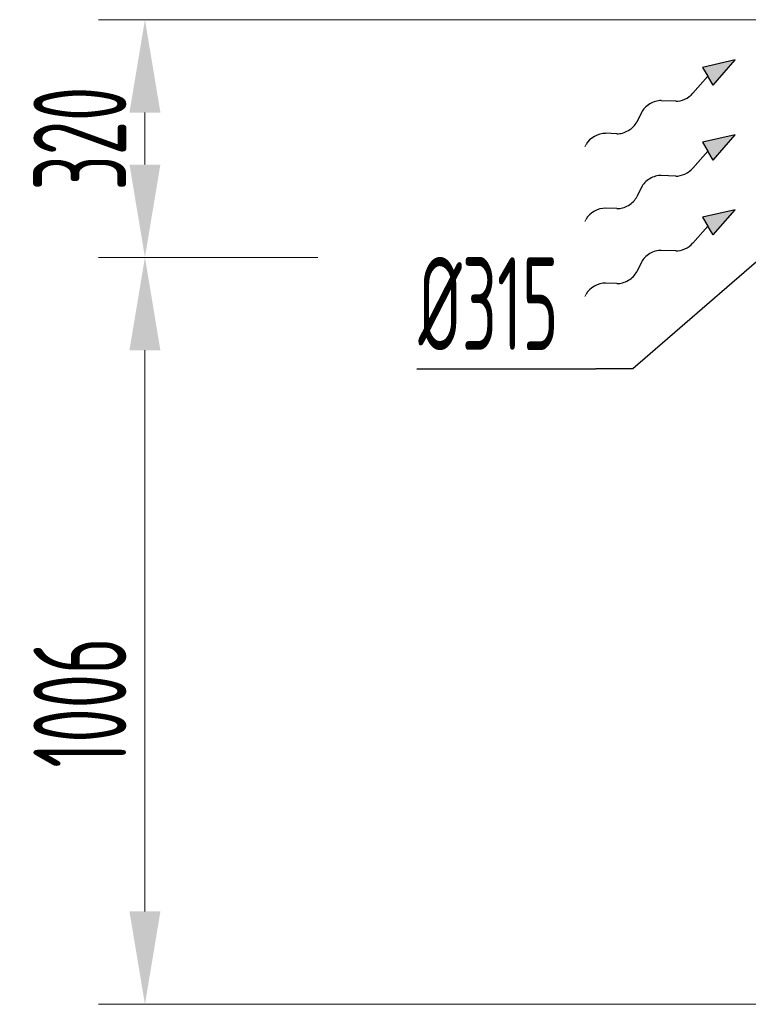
# Model space of a CAD drawing. Header units: millimetres. Extents: x 7400 to 85045, y 24168 to 123018.
# Tile 74 of 79: x 68483 to 69463, y 110248 to 111573. Entities that reach past the tile are written whole.
import ezdxf

# ---------------------------------------------------------------- set-up
doc = ezdxf.new("R2010")
doc.units = ezdxf.units.MM
doc.linetypes.add('phl_thick', pattern=[0])
for name, color, linetype, lineweight in [('UT_KOTY - DIMENZE', 7, 'Continuous', 5), ('VZT_50 POPIS - OBECNE', 7, 'Continuous', 13), ('VZT_60_KOTY - DIMENZE', 7, 'Continuous', 5)]:
    doc.layers.add(name, color=color, linetype=linetype, lineweight=lineweight)
doc.styles.add('EVORA_125', font='isocp.shx', dxfattribs={"width": 0.6, "height": 125})
doc.styles.add('ISOCP 2.5', font='isocp.shx', dxfattribs={"width": 0.6, "height": 2.5})

msp = doc.modelspace()

# ---------------------------------------------------------------- linework, layer by layer
at = {"layer": 'UT_KOTY - DIMENZE'}
for p, q in [((69587.8, 111573.3), (68588.5, 111573.3)), ((68651, 111378.3), (68651, 111448.3)), ((68883.5, 111253.3), (68588.5, 111253.3)), ((68883.5, 111253.3), (68588.5, 111253.3)), ((68651, 110372.8), (68651, 111128.3)), ((69798.8, 110247.8), (68588.5, 110247.8))]:
    msp.add_line(p, q, dxfattribs=at)
for points in [[(68630.2, 111448.3), (68671.8, 111448.3), (68651, 111573.3)], [(68630.2, 111378.3), (68671.8, 111378.3), (68651, 111253.3)], [(68630.2, 111128.3), (68671.8, 111128.3), (68651, 111253.3)], [(68630.2, 110372.8), (68671.8, 110372.8), (68651, 110247.8)]]:
    msp.add_solid(points, dxfattribs=at)
at = {"layer": 'VZT_50 POPIS - OBECNE', "color": 0, "lineweight": -2}
for p, q in [((69445, 111519.1), (69400.9, 111509.1)), ((69400.9, 111509.1), (69408, 111497.1)), ((69415.2, 111485.1), (69445, 111519.1)), ((69408, 111497.1), (69388.1, 111474.3)), ((69415.2, 111485.1), (69408, 111497.1)), ((69364.9, 111463.6), (69345.4, 111464.3)), ((69318.8, 111448.5), (69312.5, 111435.6)), ((69285.8, 111419.8), (69270.5, 111420.4)), ((69445, 111418.3), (69400.9, 111408.3)), ((69415.2, 111384.3), (69445, 111418.3)), ((69400.9, 111408.3), (69408, 111396.3)), ((69408, 111396.3), (69388.1, 111373.5)), ((69415.2, 111384.3), (69408, 111396.3)), ((69364.9, 111362.8), (69345.4, 111363.5)), ((69318.8, 111347.7), (69312.5, 111334.8)), ((69285.8, 111319), (69270.5, 111319.6)), ((69445, 111317.5), (69400.9, 111307.5)), ((69415.2, 111283.5), (69445, 111317.5)), ((69400.9, 111307.5), (69408, 111295.5)), ((69408, 111295.5), (69388.1, 111272.7)), ((69415.2, 111283.5), (69408, 111295.5)), ((69364.9, 111262), (69345.4, 111262.7)), ((69318.8, 111246.9), (69312.5, 111234)), ((69285.8, 111218.2), (69270.5, 111218.8))]:
    msp.add_line(p, q, dxfattribs=at)
at = {"layer": 'VZT_50 POPIS - OBECNE'}
for p, q in [((69244.4, 111405.4), (69242.6, 111402.3)), ((69244.4, 111304.6), (69242.6, 111301.5)), ((69244.4, 111203.8), (69242.6, 111200.7))]:
    msp.add_line(p, q, dxfattribs=at)
at = {"layer": 'VZT_50 POPIS - OBECNE', "color": 0, "lineweight": -2}
for centre, start_param, end_param in [((69373.5, 111479.5), 3.908129, 5.191299), ((69336.9, 111448.4), 0.766537, 2.375056), ((69294.4, 111435.7), 3.908129, 5.516649), ((69262, 111404.4), 0.766537, 2.320574), ((69336.9, 111347.6), 0.766537, 2.375056), ((69373.5, 111378.7), 3.908129, 5.191299), ((69294.4, 111334.9), 3.908129, 5.516649), ((69262, 111303.6), 0.766537, 2.320574), ((69373.5, 111277.9), 3.908129, 5.191299), ((69336.9, 111246.8), 0.766537, 2.375056), ((69294.4, 111234.1), 3.908129, 5.516649), ((69262, 111202.8), 0.766537, 2.320574)]:
    msp.add_ellipse(centre, major_axis=(18.5, 11), ratio=0.625, start_param=start_param, end_param=end_param, dxfattribs=at)
for points in [[(69415.2, 111485.1), (69400.9, 111509.1), (69445, 111519.1)], [(69415.2, 111384.3), (69400.9, 111408.3), (69445, 111418.3)], [(69415.2, 111283.5), (69400.9, 111307.5), (69445, 111317.5)]]:
    msp.add_solid(points, dxfattribs=at)
at = {"layer": 'VZT_60_KOTY - DIMENZE', "linetype": 'ByBlock', "lineweight": -2}
msp.add_line((69307.4, 111103.5), (69257.4, 111103.5), dxfattribs=at)
for points in [[(69480.3, 111253.3), (69307.4, 111103.5)], [(69016.8, 111103.5), (69257.4, 111103.5)]]:
    msp.add_lwpolyline(points, dxfattribs=at)

# ---------------------------------------------------------------- texts
at = {"layer": 'UT_KOTY - DIMENZE', "char_height": 125, "attachment_point": 5, "rotation": 90, "style": 'ISOCP 2.5'}
for s, insert in [('320', (68563.5, 111413.3)), ('1006', (68563.5, 110653.8))]:
    msp.add_mtext(s, dxfattribs=dict(at, insert=insert))
at = {"layer": 'VZT_60_KOTY - DIMENZE', "linetype": 'phl_thick', "insert": (69207.4, 111253.5), "char_height": 125, "attachment_point": 3, "style": 'EVORA_125'}
msp.add_mtext('%%C315', dxfattribs=at)

doc.saveas('drawing.dxf')
